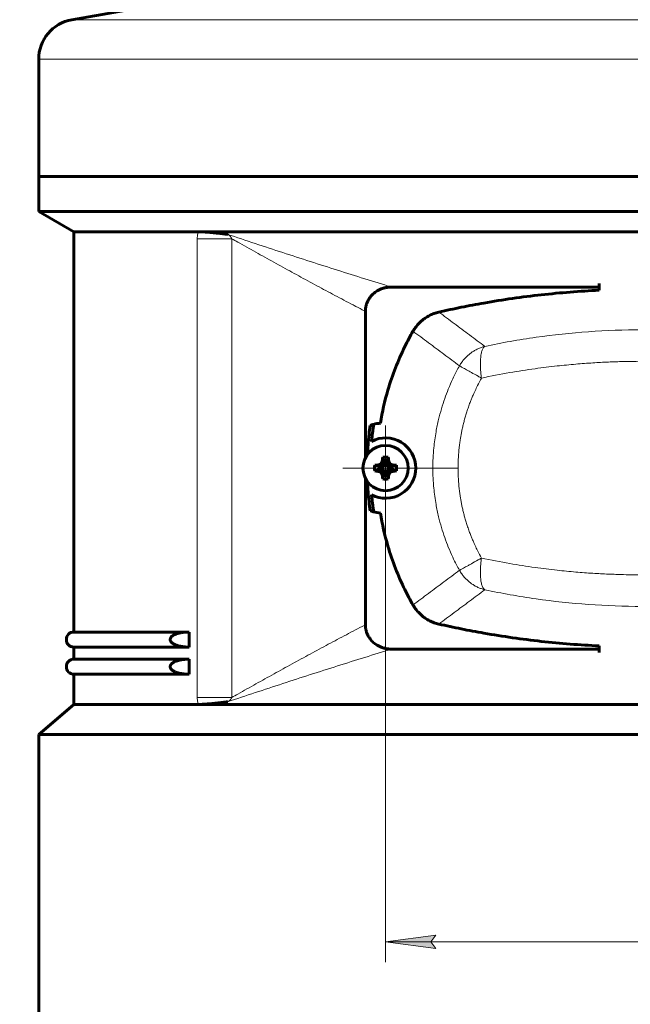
# Model space of a CAD drawing. Header units: millimetres. Extents: x 0 to 594, y 0 to 420.
# Tile 3 of 10: x 67 to 128, y 159 to 257. Entities that reach past the tile are written whole.
import ezdxf

# ---------------------------------------------------------------- set-up
doc = ezdxf.new("R2010")
doc.units = ezdxf.units.MM
for name, pattern in [('K5LT_AXLED', [19.5, 15, -1.5, 1.5, -1.5]), ('K5LT_BASIC', [0]), ('K5LT_THIN', [0])]:
    doc.linetypes.add(name, pattern=pattern)
doc.layers.add('Системный слой', color=7, linetype='Continuous')
doc.styles.add('KDIMTEXTSTYLE', font='GOST_AU.SHX', dxfattribs={"width": 0.96, "oblique": 15, "height": 5})
doc.styles.add('KTEXTSTYLE', font='GOST_AU.SHX', dxfattribs={"width": 0.96, "height": 5})
doc.dimstyles.new('KDIMSTYLE (1.00)', dxfattribs={"dimtxt": 5, "dimasz": 1, "dimexe": 2, "dimexo": 0, "dimgap": 1, "dimtad": 1, "dimtxsty": 'KDIMTEXTSTYLE', "dimsah": 1, "dimcen": 0, "dimdle": 1, "dimadec": 0, "dimazin": 0, "dimtfac": 0.667, "dimtmove": 0, "dimatfit": 3, "dimfxl": 1, "dimtvp": 1, "dimtolj": 1, "dimtzin": 0, "dimarcsym": 0})

# ---------------------------------------------------------------- blocks, each defined once
blk = doc.blocks.new('U3')
at = {"layer": 'Системный слой', "color": 150, "linetype": 'K5LT_BASIC', "lineweight": 60, "true_color": 0x0080ff}
for start, end in [(173.30044, 177.30604), (182.69396, 186.69956)]:
    blk.add_arc((130.389, 212.497), 28.676, start, end, dxfattribs=at)
blk = doc.blocks.new('U4')
at = {"layer": 'Системный слой', "color": 150, "linetype": 'K5LT_BASIC', "lineweight": 60, "true_color": 0x0080ff}
for p, q in [((84.011, 194.697), (72.547, 194.697)), ((185.547, 194.697), (174.083, 194.697))]:
    blk.add_line(p, q, dxfattribs=at)
blk = doc.blocks.new('U5')
at = {"layer": 'Системный слой', "color": 150, "linetype": 'K5LT_BASIC', "lineweight": 60, "true_color": 0x0080ff}
for p, q in [((84.011, 191.997), (72.547, 191.997)), ((185.547, 191.997), (174.083, 191.997))]:
    blk.add_line(p, q, dxfattribs=at)
blk = doc.blocks.new('U6')
at = {"layer": 'Системный слой', "color": 150, "linetype": 'K5LT_BASIC', "lineweight": 60, "true_color": 0x0080ff}
for p, q in [((84.011, 193.497), (72.547, 193.497)), ((185.547, 193.497), (174.083, 193.497))]:
    blk.add_line(p, q, dxfattribs=at)
blk = doc.blocks.new('U7')
at = {"layer": 'Системный слой', "color": 150, "linetype": 'K5LT_BASIC', "lineweight": 60, "true_color": 0x0080ff}
for p, q in [((84.011, 196.197), (72.547, 196.197)), ((185.547, 196.197), (174.083, 196.197))]:
    blk.add_line(p, q, dxfattribs=at)
blk = doc.blocks.new('U8')
at = {"layer": 'Системный слой', "color": 150, "linetype": 'K5LT_BASIC', "lineweight": 60, "true_color": 0x0080ff}
for p, q in [((72.547, 235.997), (72.547, 196.197)), ((72.547, 194.697), (72.547, 193.497)), ((72.547, 191.997), (72.547, 188.997))]:
    blk.add_line(p, q, dxfattribs=at)
blk = doc.blocks.new('U11')
at = {"layer": 'Системный слой', "color": 150, "linetype": 'K5LT_BASIC', "lineweight": 60, "true_color": 0x0080ff}
for p, q in [((101.547, 228.077), (101.547, 213.528)), ((101.547, 211.466), (101.547, 196.918))]:
    blk.add_line(p, q, dxfattribs=at)
blk = doc.blocks.new('U12')
at = {"layer": 'Системный слой', "color": 150, "linetype": 'K5LT_BASIC', "lineweight": 60, "true_color": 0x0080ff}
for p, q in [((104.156, 230.497), (124.797, 230.497)), ((133.297, 230.497), (153.938, 230.497))]:
    blk.add_line(p, q, dxfattribs=at)
blk = doc.blocks.new('U13')
at = {"layer": 'Системный слой', "color": 150, "linetype": 'K5LT_BASIC', "lineweight": 60, "true_color": 0x0080ff}
for p, q in [((124.797, 194.497), (104.156, 194.497)), ((153.938, 194.497), (133.297, 194.497))]:
    blk.add_line(p, q, dxfattribs=at)
blk = doc.blocks.new('U14')
at = {"layer": 'Системный слой', "color": 30, "linetype": 'K5LT_AXLED', "lineweight": 18, "true_color": 0xff8000}
for q in [(103.547, 216.747), (99.297, 212.497), (107.797, 212.497), (103.547, 208.247)]:
    blk.add_line((103.547, 212.497), q, dxfattribs=at)
blk = doc.blocks.new('D0')
at = {"layer": 'Системный слой'}
for points in [[(44.355, 363.497), (43.697, 368.497), (43.039, 363.497), (43.697, 363.997)], [(43.697, 111.997), (44.355, 116.997), (43.697, 116.497), (43.039, 116.997)]]:
    blk.add_hatch(color=7, dxfattribs=at).paths.add_polyline_path(points)
at = {"layer": 'Системный слой', "color": 7, "linetype": 'K5LT_THIN', "lineweight": 18}
for p, q in [((100.547, 368.497), (41.697, 368.497)), ((43.039, 363.497), (43.697, 368.497)), ((43.697, 368.497), (44.355, 363.497)), ((43.697, 368.497), (43.697, 111.997)), ((43.697, 363.997), (43.039, 363.497)), ((44.355, 363.497), (43.697, 363.997)), ((43.697, 111.997), (43.039, 116.997)), ((43.039, 116.997), (43.697, 116.497)), ((43.697, 116.497), (44.355, 116.997)), ((44.355, 116.997), (43.697, 111.997)), ((126.747, 111.997), (41.697, 111.997))]:
    blk.add_line(p, q, dxfattribs=at)
blk.add_wipeout([(42.697, 234.773), (35.561, 234.773), (35.561, 245.283), (42.697, 245.283)]).dxf.layer = 'Системный слой'
at = {"layer": 'Системный слой', "color": 7, "insert": (36.162, 234.773), "char_height": 5, "attachment_point": 1, "rotation": 90, "style": 'KTEXTSTYLE'}
blk.add_mtext('\\H3.5;\\W0.965;\\Q15;\\Q15;\\H5.00;257', dxfattribs=at)
blk = doc.blocks.new('KDIMARROW_01')
at = {"layer": 'Системный слой'}
blk.add_hatch(color=0, dxfattribs=at).paths.add_polyline_path([(0, 0), (-5, 0.658), (-4.5, 0), (-5, -0.658)])
at = {"layer": 'Системный слой', "color": 0, "linetype": 'K5LT_THIN', "lineweight": 18}
for p, q in [((-4.5, 0), (-5, 0.658)), ((-5, 0.658), (0, 0)), ((0, 0), (-5, -0.658)), ((-5, -0.658), (-4.5, 0)), ((0, 0), (-1, 0))]:
    blk.add_line(p, q, dxfattribs=at)
blk = doc.blocks.new('D1')
at = {"layer": 'Системный слой'}
for points in [[(108.047, 165.38), (108.547, 166.039), (103.547, 165.38), (108.547, 164.722)], [(149.547, 164.722), (154.547, 165.38), (149.547, 166.039), (150.047, 165.38)]]:
    blk.add_hatch(color=7, dxfattribs=at).paths.add_polyline_path(points)
at = {"layer": 'Системный слой', "color": 7, "linetype": 'K5LT_THIN', "lineweight": 18}
for p, q in [((103.547, 210.247), (103.547, 163.38)), ((154.547, 210.247), (154.547, 163.38)), ((103.547, 165.38), (108.547, 166.039)), ((108.547, 166.039), (108.047, 165.38)), ((150.047, 165.38), (149.547, 166.039)), ((149.547, 166.039), (154.547, 165.38)), ((108.547, 164.722), (103.547, 165.38)), ((103.547, 165.38), (154.547, 165.38)), ((108.047, 165.38), (108.547, 164.722)), ((154.547, 165.38), (149.547, 164.722)), ((149.547, 164.722), (150.047, 165.38))]:
    blk.add_line(p, q, dxfattribs=at)
blk.add_wipeout([(138.19, 166.38), (138.19, 173.516), (144.636, 173.516), (144.636, 166.38)]).dxf.layer = 'Системный слой'
at = {"layer": 'Системный слой', "color": 7, "insert": (138.19, 172.915), "char_height": 5, "attachment_point": 1, "style": 'KTEXTSTYLE'}
blk.add_mtext('\\H3.5;\\W0.965;\\Q15;\\Q15;\\H5.00;51', dxfattribs=at)

msp = doc.modelspace()

# ---------------------------------------------------------------- linework, layer by layer
at = {"layer": 'Системный слой', "color": 150, "linetype": 'K5LT_BASIC', "lineweight": 60, "true_color": 0x0080ff}
for p, q in [((85.348, 259.371), (72.352, 257.08)), ((69.047, 253.141), (69.047, 241.497)), ((189.047, 241.497), (69.047, 241.497)), ((69.047, 241.497), (69.047, 237.997)), ((189.047, 241.497), (69.047, 241.497)), ((189.047, 237.997), (69.047, 237.997)), ((69.047, 237.997), (72.547, 235.997)), ((84.903, 235.997), (72.547, 235.997)), ((173.191, 235.997), (84.903, 235.997)), ((124.797, 230.841), (124.797, 230.177)), ((103.268, 213.576), (103.45, 212.875)), ((103.826, 213.576), (103.645, 212.875)), ((102.468, 212.776), (103.169, 212.595)), ((102.775, 212.797), (103.296, 212.595)), ((103.126, 212.918), (103.416, 212.628)), ((103.169, 212.4), (103.169, 212.595)), ((103.169, 212.595), (103.296, 212.595)), ((103.247, 213.269), (103.45, 212.748)), ((103.296, 212.595), (103.416, 212.628)), ((103.416, 212.628), (103.45, 212.748)), ((103.45, 212.875), (103.645, 212.875)), ((103.45, 212.748), (103.45, 212.875)), ((103.847, 213.269), (103.645, 212.748)), ((103.645, 212.875), (103.645, 212.748)), ((103.645, 212.748), (103.678, 212.628)), ((103.968, 212.918), (103.678, 212.628)), ((103.678, 212.628), (103.798, 212.595)), ((104.319, 212.797), (103.798, 212.595)), ((103.798, 212.595), (103.925, 212.595)), ((104.626, 212.776), (103.925, 212.595)), ((103.925, 212.595), (103.925, 212.4)), ((102.468, 212.219), (103.169, 212.4)), ((102.775, 212.197), (103.296, 212.4)), ((103.126, 212.077), (103.416, 212.366)), ((103.296, 212.4), (103.169, 212.4)), ((103.247, 211.726), (103.45, 212.246)), ((103.268, 211.418), (103.45, 212.12)), ((103.416, 212.366), (103.296, 212.4)), ((103.45, 212.246), (103.416, 212.366)), ((103.45, 212.12), (103.45, 212.246)), ((103.645, 212.12), (103.45, 212.12)), ((103.678, 212.366), (103.645, 212.246)), ((103.847, 211.726), (103.645, 212.246)), ((103.645, 212.246), (103.645, 212.12)), ((103.826, 211.418), (103.645, 212.12)), ((103.798, 212.4), (103.678, 212.366)), ((103.968, 212.077), (103.678, 212.366)), ((104.319, 212.197), (103.798, 212.4)), ((103.925, 212.4), (103.798, 212.4)), ((104.626, 212.219), (103.925, 212.4)), ((84.011, 194.697), (84.011, 196.197)), ((124.797, 194.153), (124.797, 194.817)), ((84.011, 191.997), (84.011, 193.497)), ((72.547, 188.997), (69.047, 185.997)), ((84.903, 188.997), (72.547, 188.997)), ((84.903, 188.997), (173.191, 188.997)), ((189.047, 185.997), (69.047, 185.997)), ((69.047, 185.997), (69.047, 134.997))]:
    msp.add_line(p, q, dxfattribs=at)
at = {"layer": 'Системный слой', "color": 7, "linetype": 'K5LT_THIN', "lineweight": 18}
for p, q in [((185.742, 257.08), (72.352, 257.08)), ((189.047, 253.141), (69.047, 253.141)), ((84.825, 235.302), (88.257, 235.302)), ((84.825, 235.302), (84.825, 189.692)), ((88.257, 235.302), (88.257, 189.692)), ((106.547, 212.497), (108.256, 212.497)), ((110.761, 212.497), (108.256, 212.497)), ((84.825, 189.692), (88.257, 189.692))]:
    msp.add_line(p, q, dxfattribs=at)
at = {"layer": 'Системный слой', "color": 150, "linetype": 'K5LT_BASIC', "lineweight": 60, "true_color": 0x0080ff}
msp.add_circle((103.547, 212.497), 2.25, dxfattribs=at)
for centre, radius, start, end in [((73.047, 253.141), 4, 100, 180), ((103.547, 212.497), 4.5, 105.19363, 109.72441), ((103.547, 212.497), 4.5, 96.53035, 105.19363), ((103.547, 212.497), 3, 0, 117.59059), ((103.547, 212.497), 3, 242.40941, 0), ((103.547, 212.497), 4.5, 250.27559, 254.80637), ((103.547, 212.497), 4.5, 254.80637, 263.46965), ((72.547, 195.447), 0.75, 90, 270), ((72.547, 192.747), 0.75, 90, 270)]:
    msp.add_arc(centre, radius, start, end, dxfattribs=at)
for centre, major_axis, ratio, start_param, end_param in [((129.047, 212.497), (0, 28), 0.97619, 1.418929, 1.451033), ((103.641, 212.497), (0, -2.444), 0.169924, 4.254947, 4.391142), ((103.547, 212.238), (-2.426, 0), 0.555366, 4.597252, 4.827526), ((103.453, 212.497), (0, 2.444), 0.169924, -1.249549, -1.113354), ((103.806, 212.497), (0, -2.426), 0.555366, 4.597252, 4.712389), ((103.806, 212.497), (0, -2.426), 0.555366, 4.712389, 4.827526), ((103.547, 212.403), (-2.444, 0), 0.169924, -1.249549, -1.113354), ((103.588, 212.354), (-2.348, -0.665), 0.275651, -1.451669, -1.296736), ((103.69, 212.457), (-0.665, -2.348), 0.275651, 4.438328, 4.593262), ((103.404, 212.457), (-0.665, 2.348), 0.275651, -1.451669, -1.296736), ((103.507, 212.354), (-2.348, 0.665), 0.275651, 4.438328, 4.593262), ((103.547, 212.403), (-2.444, 0), 0.169924, 4.254947, 4.391142), ((103.288, 212.497), (0, 2.426), 0.555366, 4.597252, 4.827526), ((103.547, 212.591), (2.444, 0), 0.169924, 4.254947, 4.391142), ((103.588, 212.64), (2.348, -0.665), 0.275651, 4.438328, 4.593262), ((103.69, 212.538), (0.665, -2.348), 0.275651, -1.451669, -1.296736), ((103.641, 212.497), (0, -2.444), 0.169924, -1.249549, -1.113354), ((103.453, 212.497), (0, 2.444), 0.169924, 4.254947, 4.391142), ((103.404, 212.538), (0.665, 2.348), 0.275651, 4.438328, 4.593262), ((103.507, 212.64), (2.348, 0.665), 0.275651, -1.451669, -1.296736), ((103.547, 212.591), (2.444, 0), 0.169924, -1.249549, -1.113354), ((103.547, 212.756), (2.426, 0), 0.555366, 4.597252, 4.827526), ((129.047, 212.497), (0, 28), 0.97619, 1.69056, 1.722664)]:
    msp.add_ellipse(centre, major_axis=major_axis, ratio=ratio, start_param=start_param, end_param=end_param, dxfattribs=at)
at = {"layer": 'Системный слой', "color": 7, "linetype": 'K5LT_THIN', "lineweight": 18}
for points in [[(84.903, 235.997), (84.887, 235.93), (84.86, 235.789), (84.832, 235.56), (84.825, 235.391), (84.825, 235.302)], [(87.833, 235.737), (89.673, 235.123), (93.34, 233.911), (98.789, 232.155), (102.376, 231.038), (104.156, 230.497)], [(108.849, 228.005), (109.36, 227.626), (110.377, 226.868), (111.905, 225.732), (112.922, 224.975), (113.431, 224.597)], [(113.431, 224.597), (115.097, 224.953), (118.498, 225.56), (123.738, 226.121), (127.277, 226.247), (129.047, 226.247)], [(106.279, 226.105), (106.792, 225.721), (107.821, 224.958), (109.362, 223.811), (110.39, 223.046), (110.904, 222.663)], [(106.279, 198.89), (106.792, 199.273), (107.821, 200.036), (109.362, 201.184), (110.39, 201.948), (110.904, 202.331)], [(108.849, 196.989), (109.36, 197.368), (110.377, 198.127), (111.905, 199.263), (112.922, 200.019), (113.431, 200.397)], [(113.431, 200.397), (115.097, 200.042), (118.498, 199.435), (123.738, 198.874), (127.277, 198.747), (129.047, 198.747)], [(104.156, 194.497), (102.376, 193.956), (98.789, 192.839), (93.34, 191.083), (89.673, 189.871), (87.833, 189.257)], [(84.903, 188.997), (84.887, 189.065), (84.86, 189.205), (84.832, 189.434), (84.825, 189.603), (84.825, 189.692)]]:
    msp.add_open_spline(points, degree=3, dxfattribs=at)
at = {"layer": 'Системный слой', "color": 150, "linetype": 'K5LT_BASIC', "lineweight": 60, "true_color": 0x0080ff}
for points, knots in [([(84.903, 235.997), (84.924, 235.997), (84.956, 235.997), (85.001, 235.996), (85.035, 235.996), (85.109, 235.994), (85.203, 235.991), (85.303, 235.987), (85.379, 235.983), (85.456, 235.979), (85.531, 235.975), (85.582, 235.971), (85.612, 235.969), (85.642, 235.967), (85.675, 235.965), (85.714, 235.962), (85.756, 235.959), (85.796, 235.956), (85.833, 235.953), (85.87, 235.95), (85.911, 235.947), (85.982, 235.941), (86.065, 235.934), (86.156, 235.926), (86.23, 235.919), (86.308, 235.912), (86.372, 235.906), (86.423, 235.901), (86.47, 235.896), (86.518, 235.891), (86.573, 235.886), (86.619, 235.881), (86.669, 235.876), (86.711, 235.871), (86.762, 235.866), (86.811, 235.861), (86.859, 235.855), (86.897, 235.851), (86.946, 235.846), (87.012, 235.838), (87.079, 235.831), (87.135, 235.824), (87.175, 235.82), (87.214, 235.815), (87.265, 235.809), (87.315, 235.803), (87.365, 235.797), (87.397, 235.793), (87.422, 235.79), (87.447, 235.787), (87.469, 235.784), (87.493, 235.781), (87.507, 235.779), (87.524, 235.777), (87.539, 235.775), (87.556, 235.773), (87.575, 235.771), (87.594, 235.768), (87.608, 235.767), (87.618, 235.765), (87.625, 235.764), (87.632, 235.764), (87.639, 235.763), (87.65, 235.761), (87.663, 235.76), (87.68, 235.757), (87.693, 235.756), (87.705, 235.754), (87.713, 235.753), (87.72, 235.752), (87.728, 235.751), (87.735, 235.75), (87.742, 235.749), (87.75, 235.749), (87.758, 235.748), (87.765, 235.748), (87.773, 235.747), (87.778, 235.746), (87.782, 235.746), (87.787, 235.745), (87.794, 235.744), (87.803, 235.742), (87.81, 235.741), (87.816, 235.74), (87.821, 235.739), (87.825, 235.739), (87.83, 235.738), (87.832, 235.738), (87.833, 235.737)], [0, 0, 0, 0, 2.923038, 4.333677, 5.706371, 7.25741, 13.234692, 16.294118, 17.745667, 20.921763, 23.873862, 24.816726, 25.738483, 26.640184, 27.522576, 28.848036, 30.145284, 31.309059, 32.450167, 33.561494, 34.642094, 36.047575, 39.903483, 41.9231, 43.907542, 46.222495, 48.583734, 49.345113, 50.529179, 52.562549, 53.424884, 55.108809, 56.374379, 57.611423, 58.656614, 60.656352, 61.613767, 62.709806, 63.786426, 65.735434, 68.165376, 69.296727, 70.408454, 71.484307, 72.543889, 74.653347, 75.701895, 76.738905, 77.276241, 77.803677, 78.814777, 79.138125, 79.760617, 80.056501, 80.52918, 80.973519, 81.577233, 82.099184, 82.560788, 82.757182, 82.961604, 83.133026, 83.31199, 83.611249, 84.049872, 84.440195, 85.01892, 85.177518, 85.374913, 85.684912, 85.86407, 85.989778, 86.287776, 86.462829, 86.675752, 86.971191, 87.146604, 87.310002, 87.400125, 87.504965, 87.710786, 88.106903, 88.285696, 88.451145, 88.603268, 88.741058, 88.860427, 89, 89, 89, 89]), ([(104.156, 230.497), (104.107, 230.497), (104.009, 230.495), (103.814, 230.481), (103.616, 230.451), (103.42, 230.406), (103.222, 230.349), (102.985, 230.258), (102.731, 230.126), (102.512, 229.981), (102.328, 229.831), (102.162, 229.668), (102.029, 229.508), (101.94, 229.381), (101.858, 229.252), (101.788, 229.121), (101.718, 228.964), (101.667, 228.828), (101.626, 228.69), (101.593, 228.552), (101.572, 228.431), (101.56, 228.329), (101.552, 228.245), (101.548, 228.161), (101.547, 228.105), (101.547, 228.077)], [0, 0, 0, 0, 0.480224, 0.960448, 1.920897, 2.446514, 2.946099, 3.945269, 4.93724, 5.759535, 6.519804, 7.280074, 8.040343, 8.55931, 8.80979, 9.53929, 10.018407, 10.497525, 10.96951, 11.432662, 11.895813, 12.17186, 12.447907, 12.723953, 13, 13, 13, 13]), ([(108.849, 228.005), (109.592, 228.175), (111.083, 228.495), (114.472, 229.134), (118.086, 229.65), (121.916, 230.012), (123.836, 230.132), (124.797, 230.177)], [0, 0, 0, 0, 0.414814, 0.829628, 1.876471, 2.399892, 2.923314, 2.923314, 2.923314, 2.923314]), ([(108.849, 228.005), (108.77, 227.987), (108.613, 227.946), (108.379, 227.87), (108.149, 227.779), (107.922, 227.672), (107.703, 227.552), (107.454, 227.394), (107.185, 227.192), (106.935, 226.963), (106.735, 226.749), (106.575, 226.554), (106.422, 226.342), (106.327, 226.188), (106.279, 226.105)], [0, 0, 0, 0, 0.518561, 1.037122, 1.570785, 2.095548, 2.636797, 3.163676, 3.980266, 4.776674, 5.328882, 5.846759, 6.383746, 7, 7, 7, 7]), ([(103.035, 216.968), (103.217, 218.076), (103.643, 219.939), (104.508, 222.473), (105.364, 224.421), (105.993, 225.606), (106.279, 226.105)], [0, 0, 0, 0, 1.999365, 3.395006, 4.760575, 5.782763, 5.782763, 5.782763, 5.782763]), ([(102.368, 216.84), (102.347, 216.708), (102.308, 216.445), (102.253, 216.032), (102.202, 215.603), (102.172, 215.305), (102.158, 215.156)], [0, 0, 0, 0, 0.2067745, 0.413549, 0.645802, 0.878055, 0.878055, 0.878055, 0.878055]), ([(102.368, 208.154), (102.347, 208.286), (102.308, 208.55), (102.253, 208.962), (102.202, 209.392), (102.172, 209.689), (102.158, 209.838)], [0, 0, 0, 0, 0.2067745, 0.413549, 0.645802, 0.878055, 0.878055, 0.878055, 0.878055]), ([(103.035, 208.026), (103.217, 206.918), (103.643, 205.055), (104.508, 202.521), (105.364, 200.574), (105.993, 199.388), (106.279, 198.89)], [0, 0, 0, 0, 1.999365, 3.395006, 4.760575, 5.782763, 5.782763, 5.782763, 5.782763]), ([(108.849, 196.989), (108.77, 197.007), (108.613, 197.048), (108.379, 197.124), (108.149, 197.215), (107.922, 197.322), (107.703, 197.442), (107.454, 197.601), (107.185, 197.802), (106.935, 198.031), (106.735, 198.245), (106.575, 198.44), (106.422, 198.652), (106.327, 198.806), (106.279, 198.89)], [0, 0, 0, 0, 0.518561, 1.037122, 1.570785, 2.095548, 2.636797, 3.163676, 3.980266, 4.776674, 5.328882, 5.846759, 6.383746, 7, 7, 7, 7]), ([(104.156, 194.497), (104.107, 194.497), (104.009, 194.5), (103.814, 194.514), (103.616, 194.543), (103.42, 194.588), (103.222, 194.646), (102.985, 194.736), (102.731, 194.868), (102.512, 195.013), (102.328, 195.164), (102.162, 195.327), (102.029, 195.486), (101.94, 195.614), (101.858, 195.742), (101.788, 195.873), (101.718, 196.03), (101.667, 196.166), (101.626, 196.304), (101.593, 196.442), (101.572, 196.563), (101.56, 196.665), (101.552, 196.75), (101.548, 196.834), (101.547, 196.89), (101.547, 196.918)], [0, 0, 0, 0, 0.480224, 0.960449, 1.920898, 2.446516, 2.946101, 3.945271, 4.937243, 5.759537, 6.519807, 7.280077, 8.040347, 8.559312, 8.809792, 9.539291, 10.018408, 10.497525, 10.969509, 11.432661, 11.895813, 12.17186, 12.447906, 12.723953, 13, 13, 13, 13]), ([(108.849, 196.989), (109.592, 196.819), (111.083, 196.499), (114.472, 195.861), (118.086, 195.344), (121.916, 194.982), (123.836, 194.862), (124.797, 194.817)], [0, 0, 0, 0, 0.414814, 0.829628, 1.876471, 2.399892, 2.923314, 2.923314, 2.923314, 2.923314]), ([(84.011, 196.197), (83.863, 196.197), (83.608, 196.187), (83.317, 196.15), (83.125, 196.115), (82.982, 196.083), (82.847, 196.045), (82.751, 196.013), (82.669, 195.982), (82.579, 195.944), (82.487, 195.897), (82.411, 195.851), (82.353, 195.81), (82.297, 195.765), (82.246, 195.716), (82.2, 195.657), (82.168, 195.606), (82.149, 195.559), (82.134, 195.509), (82.129, 195.464), (82.131, 195.416), (82.136, 195.383), (82.146, 195.346), (82.16, 195.308), (82.183, 195.263), (82.217, 195.214), (82.26, 195.165), (82.309, 195.119), (82.36, 195.079), (82.418, 195.039), (82.475, 195.005), (82.538, 194.972), (82.611, 194.937), (82.688, 194.905), (82.787, 194.869), (82.904, 194.832), (83.029, 194.8), (83.182, 194.768), (83.372, 194.736), (83.663, 194.705), (83.883, 194.697), (84.011, 194.697)], [0, 0, 0, 0, 4.666968, 7.701165, 8.634108, 10.436847, 12.046413, 12.789302, 13.456877, 14.63389, 15.65404, 16.480031, 17.150536, 17.676889, 18.513151, 19.098203, 19.68663, 20.089759, 20.379774, 20.999944, 21.20038, 21.56607, 21.831767, 22.16712, 22.598189, 23.129114, 23.729926, 24.373546, 25.017702, 25.543349, 26.361465, 26.951772, 27.594507, 28.712635, 29.408129, 30.707421, 32.353671, 33.225872, 35.379079, 38.135549, 42, 42, 42, 42]), ([(84.011, 193.497), (83.863, 193.497), (83.608, 193.487), (83.317, 193.45), (83.125, 193.415), (82.982, 193.383), (82.847, 193.345), (82.751, 193.313), (82.669, 193.282), (82.579, 193.244), (82.487, 193.197), (82.411, 193.151), (82.353, 193.11), (82.297, 193.065), (82.246, 193.016), (82.2, 192.957), (82.168, 192.906), (82.149, 192.859), (82.134, 192.809), (82.129, 192.764), (82.131, 192.716), (82.136, 192.683), (82.146, 192.646), (82.16, 192.608), (82.183, 192.563), (82.217, 192.514), (82.26, 192.465), (82.309, 192.419), (82.36, 192.379), (82.418, 192.339), (82.475, 192.305), (82.538, 192.272), (82.611, 192.237), (82.688, 192.205), (82.787, 192.169), (82.904, 192.132), (83.029, 192.1), (83.182, 192.068), (83.372, 192.036), (83.663, 192.005), (83.883, 191.997), (84.011, 191.997)], [0, 0, 0, 0, 4.666968, 7.701165, 8.634108, 10.436847, 12.046413, 12.789302, 13.456877, 14.63389, 15.65404, 16.480031, 17.150536, 17.676889, 18.513151, 19.098203, 19.68663, 20.089759, 20.379774, 20.999944, 21.20038, 21.56607, 21.831767, 22.16712, 22.598189, 23.129114, 23.729926, 24.373546, 25.017702, 25.543349, 26.361465, 26.951772, 27.594507, 28.712635, 29.408129, 30.707421, 32.353671, 33.225872, 35.379079, 38.135549, 42, 42, 42, 42]), ([(84.903, 188.997), (84.924, 188.997), (84.956, 188.997), (85.001, 188.998), (85.035, 188.999), (85.109, 189), (85.203, 189.003), (85.303, 189.007), (85.379, 189.011), (85.466, 189.016), (85.55, 189.021), (85.621, 189.026), (85.665, 189.029), (85.713, 189.032), (85.755, 189.036), (85.794, 189.039), (85.832, 189.042), (85.869, 189.044), (85.908, 189.048), (85.97, 189.053), (86.029, 189.058), (86.083, 189.062), (86.129, 189.066), (86.213, 189.074), (86.305, 189.082), (86.386, 189.09), (86.433, 189.095), (86.495, 189.101), (86.55, 189.106), (86.602, 189.112), (86.636, 189.115), (86.676, 189.119), (86.74, 189.126), (86.801, 189.133), (86.861, 189.139), (86.898, 189.143), (86.936, 189.148), (87.001, 189.155), (87.067, 189.162), (87.134, 189.17), (87.174, 189.175), (87.213, 189.179), (87.263, 189.185), (87.314, 189.191), (87.364, 189.197), (87.395, 189.201), (87.42, 189.204), (87.445, 189.207), (87.467, 189.21), (87.49, 189.213), (87.505, 189.215), (87.522, 189.217), (87.536, 189.219), (87.555, 189.221), (87.574, 189.223), (87.593, 189.226), (87.607, 189.228), (87.618, 189.229), (87.624, 189.23), (87.631, 189.231), (87.642, 189.232), (87.656, 189.234), (87.669, 189.236), (87.683, 189.237), (87.694, 189.239), (87.705, 189.24), (87.713, 189.241), (87.72, 189.242), (87.728, 189.243), (87.735, 189.244), (87.742, 189.245), (87.75, 189.246), (87.758, 189.246), (87.765, 189.246), (87.772, 189.247), (87.777, 189.248), (87.781, 189.248), (87.79, 189.25), (87.799, 189.252), (87.809, 189.253), (87.815, 189.254), (87.82, 189.255), (87.824, 189.256), (87.83, 189.256), (87.832, 189.257), (87.833, 189.257)], [0, 0, 0, 0, 2.824463, 4.187529, 5.513932, 7.012664, 12.788368, 15.744618, 17.147219, 20.209076, 23.963113, 24.850515, 26.568313, 27.8429, 29.090285, 30.216018, 31.32025, 32.373422, 33.398177, 34.729688, 37.657751, 38.453588, 39.233859, 41.54145, 45.422785, 46.829053, 48.193276, 49.25132, 51.893743, 52.678591, 53.452308, 54.660375, 55.841792, 58.664919, 59.565378, 60.619472, 61.654974, 62.595517, 65.857185, 66.944561, 68.013165, 69.046899, 70.064913, 72.091852, 73.097323, 74.094608, 74.609936, 75.116077, 76.089038, 76.400251, 77.000459, 77.286823, 77.756069, 78.196335, 78.793504, 79.304713, 79.757644, 79.949547, 80.148827, 80.316341, 80.491024, 81.020956, 81.474991, 81.59433, 82.152322, 82.305236, 82.495619, 82.79455, 82.967526, 83.089167, 83.377411, 83.542876, 83.743639, 84.027817, 84.187964, 84.33766, 84.420615, 84.518029, 85.096807, 85.272485, 85.435296, 85.585311, 85.7218, 85.872752, 86, 86, 86, 86])]:
    msp.add_open_spline(points, degree=3, knots=knots, dxfattribs=at)
at = {"layer": 'Системный слой', "color": 7, "linetype": 'K5LT_THIN', "lineweight": 18}
for points, knots in [([(87.833, 235.737), (87.834, 235.736), (87.837, 235.734), (87.844, 235.732), (87.85, 235.729), (87.857, 235.726), (87.862, 235.723), (87.868, 235.721), (87.872, 235.718), (87.876, 235.716), (87.881, 235.714), (87.885, 235.712), (87.889, 235.71), (87.892, 235.708), (87.896, 235.705), (87.9, 235.703), (87.905, 235.7), (87.914, 235.695), (87.925, 235.688), (87.941, 235.679), (87.956, 235.668), (87.973, 235.656), (87.99, 235.644), (88.007, 235.63), (88.027, 235.613), (88.051, 235.592), (88.082, 235.561), (88.108, 235.533), (88.126, 235.511), (88.134, 235.501), (88.143, 235.49), (88.152, 235.478), (88.16, 235.467), (88.167, 235.456), (88.177, 235.442), (88.187, 235.428), (88.196, 235.414), (88.202, 235.404), (88.208, 235.395), (88.214, 235.385), (88.22, 235.373), (88.229, 235.358), (88.239, 235.339), (88.249, 235.32), (88.255, 235.307), (88.257, 235.302)], [0, 0, 0, 0, 0.549407, 0.910553, 1.230567, 1.578398, 2.047313, 2.429134, 2.729435, 3.041512, 3.397783, 3.804734, 4.198463, 4.653604, 4.984889, 5.520262, 6.041502, 6.769468, 8.231845, 9.335808, 10.788691, 12.501453, 14.124194, 15.710711, 17.543923, 19.901995, 22.721336, 26.964649, 27.850843, 28.644784, 29.502909, 30.573453, 31.603656, 32.463896, 33.267067, 34.9866, 35.823986, 36.714063, 37.60847, 38.567573, 39.57475, 40.89793, 42.903355, 44.664681, 46, 46, 46, 46]), ([(88.257, 235.302), (88.454, 235.191), (88.65, 235.081), (89.146, 234.802), (89.446, 234.634), (90.045, 234.298), (90.344, 234.13), (90.943, 233.796), (91.243, 233.629), (91.842, 233.296), (92.142, 233.13), (92.741, 232.799), (93.041, 232.633), (93.64, 232.303), (93.94, 232.139), (94.539, 231.811), (94.839, 231.647), (95.439, 231.32), (95.738, 231.158), (96.338, 230.833), (96.638, 230.671), (97.238, 230.348), (97.538, 230.188), (98.138, 229.867), (98.438, 229.707), (99.038, 229.389), (99.338, 229.23), (99.939, 228.914), (100.239, 228.757), (100.562, 228.588), (100.586, 228.576), (100.885, 228.42), (101.161, 228.277), (101.473, 228.115), (101.51, 228.096), (101.547, 228.077)], [3.485724, 3.485724, 3.485724, 3.485724, 4.176431, 4.176431, 5.229455, 5.229455, 6.282428, 6.282428, 7.335347, 7.335347, 8.388212, 8.388212, 9.441021, 9.441021, 10.493771, 10.493771, 11.546462, 11.546462, 12.599092, 12.599092, 13.651658, 13.651658, 14.704161, 14.704161, 15.756599, 15.756599, 16.80897, 16.80897, 17.861274, 17.861274, 17.942946, 17.942946, 18.90939, 18.90939, 19.03841, 19.03841, 19.03841, 19.03841]), ([(110.904, 222.663), (110.974, 222.787), (111.12, 223.018), (111.363, 223.328), (111.618, 223.596), (111.886, 223.833), (112.174, 224.045), (112.489, 224.235), (112.813, 224.393), (113.132, 224.514), (113.335, 224.573), (113.431, 224.597)], [0, 0, 0, 0, 1.604939, 3.054288, 4.327628, 5.632986, 6.932753, 8.207622, 9.62944, 10.880324, 12, 12, 12, 12]), ([(113.09, 221.444), (113.072, 221.577), (113.041, 221.831), (113.008, 222.189), (112.989, 222.514), (112.982, 222.816), (112.985, 223.105), (112.999, 223.374), (113.024, 223.623), (113.06, 223.849), (113.107, 224.05), (113.163, 224.223), (113.228, 224.366), (113.296, 224.474), (113.364, 224.549), (113.409, 224.583), (113.431, 224.597)], [0, 0, 0, 0, 1.529002, 2.9059, 4.108925, 5.33728, 6.54394, 7.750217, 8.955746, 10.163, 11.376622, 12.600986, 13.814082, 15.011725, 16.066689, 17, 17, 17, 17]), ([(108.256, 212.497), (108.256, 213.165), (108.314, 214.375), (108.534, 215.99), (108.803, 217.291), (109.097, 218.392), (109.422, 219.398), (109.796, 220.383), (110.191, 221.286), (110.571, 222.052), (110.804, 222.484), (110.904, 222.663)], [0, 0, 0, 0, 2.263338, 4.102917, 5.518737, 6.767036, 7.961958, 9.103502, 10.336831, 11.30233, 12, 12, 12, 12]), ([(110.904, 222.663), (110.925, 222.652), (110.981, 222.621), (111.102, 222.553), (111.24, 222.477), (111.402, 222.386), (111.608, 222.272), (111.84, 222.142), (112.205, 221.938), (112.62, 221.707), (112.977, 221.508), (113.09, 221.444)], [0, 0, 0, 0, 1.521376, 2.759383, 3.726051, 4.798594, 5.972596, 7.190938, 8.2174, 10.821401, 12, 12, 12, 12]), ([(113.09, 221.444), (114.022, 221.64), (115.789, 221.98), (118.311, 222.373), (120.503, 222.646), (122.422, 222.833), (124.118, 222.96), (125.7, 223.044), (127.077, 223.09), (128.189, 223.109), (128.801, 223.112), (129.047, 223.112)], [0, 0, 0, 0, 2.190089, 4.111559, 5.764412, 7.136873, 8.408614, 9.541303, 10.64882, 11.455608, 12, 12, 12, 12]), ([(110.761, 212.497), (110.761, 212.741), (110.77, 213.198), (110.808, 213.858), (110.861, 214.439), (110.924, 214.959), (110.989, 215.391), (111.057, 215.79), (111.133, 216.181), (111.223, 216.599), (111.327, 217.029), (111.442, 217.458), (111.569, 217.891), (111.713, 218.339), (111.869, 218.784), (112.022, 219.186), (112.148, 219.499), (112.246, 219.73), (112.341, 219.948), (112.489, 220.271), (112.745, 220.783), (112.963, 221.197), (113.09, 221.444)], [0, 0, 0, 0, 1.795479, 3.374529, 4.88793, 6.102085, 7.233423, 8.113352, 9.09669, 10.171297, 11.270164, 12.360888, 13.445196, 14.607911, 15.837689, 16.925763, 17.780974, 18.32585, 18.776304, 19.541339, 20.94815, 23, 23, 23, 23]), ([(108.256, 212.497), (108.256, 211.83), (108.314, 210.619), (108.534, 209.004), (108.803, 207.703), (109.097, 206.603), (109.422, 205.597), (109.796, 204.611), (110.191, 203.709), (110.571, 202.942), (110.804, 202.511), (110.904, 202.331)], [0, 0, 0, 0, 2.263338, 4.102918, 5.518738, 6.767038, 7.961961, 9.103505, 10.336834, 11.302332, 12, 12, 12, 12]), ([(110.761, 212.497), (110.761, 212.253), (110.77, 211.796), (110.808, 211.136), (110.861, 210.555), (110.924, 210.036), (110.989, 209.603), (111.057, 209.204), (111.133, 208.814), (111.223, 208.395), (111.327, 207.965), (111.442, 207.536), (111.569, 207.103), (111.713, 206.655), (111.869, 206.21), (112.022, 205.808), (112.148, 205.496), (112.246, 205.265), (112.341, 205.046), (112.489, 204.724), (112.745, 204.212), (112.963, 203.797), (113.09, 203.55)], [0, 0, 0, 0, 1.795479, 3.374529, 4.88793, 6.102085, 7.233423, 8.113352, 9.09669, 10.171297, 11.270164, 12.360888, 13.445196, 14.607911, 15.837689, 16.925763, 17.780974, 18.32585, 18.776304, 19.541339, 20.94815, 23, 23, 23, 23]), ([(110.904, 202.331), (110.925, 202.342), (110.981, 202.373), (111.102, 202.441), (111.24, 202.518), (111.402, 202.608), (111.608, 202.723), (111.84, 202.852), (112.205, 203.056), (112.62, 203.288), (112.977, 203.487), (113.09, 203.55)], [0, 0, 0, 0, 1.521376, 2.759383, 3.726051, 4.798594, 5.972596, 7.190938, 8.2174, 10.821401, 12, 12, 12, 12]), ([(113.09, 203.55), (113.072, 203.417), (113.041, 203.163), (113.008, 202.806), (112.989, 202.48), (112.982, 202.178), (112.985, 201.89), (112.999, 201.62), (113.024, 201.371), (113.06, 201.145), (113.107, 200.944), (113.163, 200.771), (113.228, 200.629), (113.296, 200.521), (113.364, 200.445), (113.409, 200.411), (113.431, 200.397)], [0, 0, 0, 0, 1.529002, 2.9059, 4.108925, 5.33728, 6.54394, 7.750217, 8.955746, 10.163, 11.376622, 12.600986, 13.814082, 15.011725, 16.066689, 17, 17, 17, 17]), ([(113.09, 203.55), (114.022, 203.355), (115.789, 203.014), (118.311, 202.621), (120.503, 202.349), (122.422, 202.161), (124.118, 202.035), (125.7, 201.951), (127.077, 201.904), (128.189, 201.886), (128.801, 201.883), (129.047, 201.883)], [0, 0, 0, 0, 2.190089, 4.111559, 5.764412, 7.136873, 8.408614, 9.541303, 10.64882, 11.455608, 12, 12, 12, 12]), ([(110.904, 202.331), (110.974, 202.207), (111.12, 201.976), (111.363, 201.667), (111.618, 201.399), (111.886, 201.162), (112.174, 200.95), (112.489, 200.759), (112.813, 200.601), (113.132, 200.48), (113.335, 200.421), (113.431, 200.397)], [0, 0, 0, 0, 1.604939, 3.054288, 4.327628, 5.632986, 6.932753, 8.207622, 9.62944, 10.880324, 12, 12, 12, 12]), ([(101.547, 196.918), (101.51, 196.899), (101.473, 196.88), (101.142, 196.708), (100.848, 196.556), (100.254, 196.245), (99.954, 196.088), (99.353, 195.772), (99.053, 195.614), (98.453, 195.295), (98.153, 195.135), (97.553, 194.815), (97.253, 194.654), (96.653, 194.331), (96.353, 194.17), (95.754, 193.845), (95.454, 193.682), (94.854, 193.356), (94.554, 193.192), (93.955, 192.864), (93.655, 192.699), (93.056, 192.369), (92.756, 192.204), (92.157, 191.873), (91.857, 191.706), (91.258, 191.374), (90.958, 191.207), (90.359, 190.872), (90.06, 190.705), (89.461, 190.369), (89.161, 190.201), (88.66, 189.919), (88.459, 189.806), (88.257, 189.692)], [3.096208, 3.096208, 3.096208, 3.096208, 3.231093, 3.231093, 4.308259, 4.308259, 5.408394, 5.408394, 6.508599, 6.508599, 7.608873, 7.608873, 8.709216, 8.709216, 9.809626, 9.809626, 10.910101, 10.910101, 12.010641, 12.010641, 13.111242, 13.111242, 14.211905, 14.211905, 15.312626, 15.312626, 16.413405, 16.413405, 17.514239, 17.514239, 18.615127, 18.615127, 19.355834, 19.355834, 19.355834, 19.355834]), ([(87.833, 189.257), (87.834, 189.258), (87.838, 189.26), (87.847, 189.264), (87.856, 189.268), (87.863, 189.272), (87.871, 189.275), (87.876, 189.278), (87.881, 189.28), (87.884, 189.282), (87.887, 189.284), (87.89, 189.286), (87.895, 189.288), (87.9, 189.291), (87.906, 189.294), (87.914, 189.299), (87.927, 189.307), (87.947, 189.32), (87.967, 189.333), (87.994, 189.354), (88.023, 189.377), (88.055, 189.406), (88.081, 189.432), (88.102, 189.455), (88.118, 189.474), (88.129, 189.487), (88.137, 189.497), (88.145, 189.507), (88.153, 189.518), (88.16, 189.528), (88.167, 189.538), (88.174, 189.548), (88.184, 189.562), (88.193, 189.576), (88.201, 189.589), (88.207, 189.598), (88.214, 189.609), (88.222, 189.624), (88.232, 189.641), (88.241, 189.66), (88.25, 189.677), (88.255, 189.688), (88.257, 189.692)], [0, 0, 0, 0, 0.498735, 0.96986, 1.447102, 1.997051, 2.483903, 2.882012, 3.193471, 3.5055, 3.810015, 4.074478, 4.525482, 5.060145, 5.830149, 6.394624, 7.572879, 9.230638, 11.186841, 12.874422, 16.594266, 19.139894, 21.697137, 23.844464, 25.356328, 26.367881, 27.07932, 27.790052, 28.642439, 29.515267, 30.290815, 31.027906, 31.800197, 33.526056, 34.173787, 34.948214, 35.998056, 37.308553, 38.726489, 40.48335, 41.959491, 43, 43, 43, 43])]:
    msp.add_open_spline(points, degree=3, knots=knots, dxfattribs=at)

# ---------------------------------------------------------------- block references
at = {"layer": 'Системный слой'}
for name in ['U8', 'U12', 'U11', 'U14', 'U3', 'U7', 'U4', 'U13', 'U6', 'U5']:
    msp.add_blockref(name, (0, 0), dxfattribs=at)

# ---------------------------------------------------------------- next in the draw order: dimensions: what is measured, and where the dimension line sits
at = {"layer": 'Системный слой', "color": 7}
dim = msp.add_linear_dim(base=(43.697, 368.497), p1=(126.747, 111.997), p2=(100.547, 368.497), angle=90, dimstyle='KDIMSTYLE (1.00)', override={"dimexo": 0, "dimpost": '\\H5.0;\\W0.965;\\Q15;<>', "dimblk1": 'KDIMARROW_01', "dimblk2": 'KDIMARROW_01', "dimse1": 0, "dimse2": 0, "dimclrt": 7, "dimtol": 1, "dimtp": 0, "dimtm": 0, "dimtdec": 5, "dimtolj": 1}, dxfattribs=at)
dim.commit()
dim.dimension.update_dxf_attribs({"geometry": 'D0', "text_midpoint": (43.697, 240.247), "dimtype": 160})

# ---------------------------------------------------------------- next in the draw order: dimensions: what is measured, and where the dimension line sits
dim = msp.add_linear_dim(base=(103.547, 165.38), p1=(154.547, 210.247), p2=(103.547, 210.247), dimstyle='KDIMSTYLE (1.00)', override={"dimexo": 0, "dimpost": '\\H5.0;\\W0.965;\\Q15;<>', "dimblk1": 'KDIMARROW_01', "dimblk2": 'KDIMARROW_01', "dimse1": 0, "dimse2": 0, "dimclrt": 7, "dimtol": 1, "dimtp": 0, "dimtm": 0, "dimtdec": 5, "dimtolj": 1}, dxfattribs=at)
dim.commit()
dim.dimension.update_dxf_attribs({"geometry": 'D1', "text_midpoint": (141.547, 165.38), "dimtype": 160})

doc.saveas('drawing.dxf')
